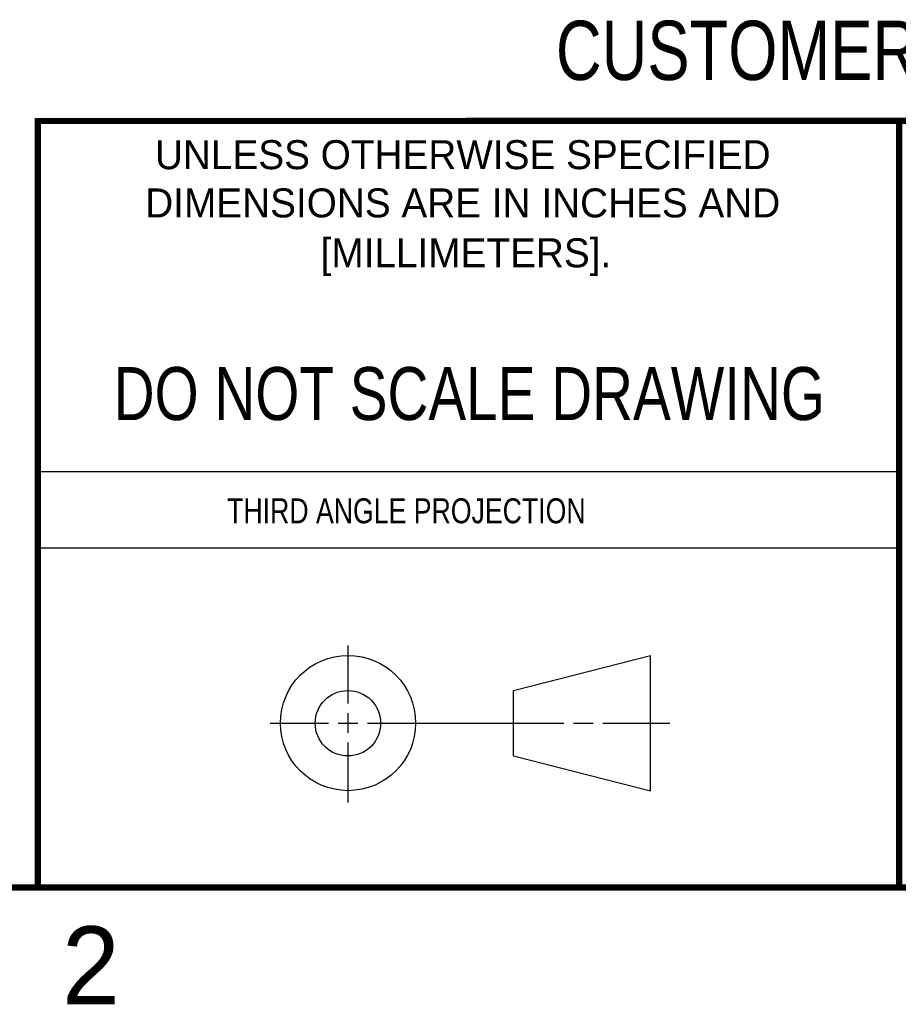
# Model space of a CAD drawing. Header units: inches. Extents: x 0 to 22, y 0 to 17.
# Tile 36 of 42: x 13.6 to 16.4, y 0.1 to 3.3. Entities that reach past the tile are written whole.
import ezdxf
from ezdxf.enums import TextEntityAlignment as Align

# ---------------------------------------------------------------- set-up
doc = ezdxf.new("R2010")
doc.units = ezdxf.units.IN
doc.header["$LTSCALE"] = 1.21
doc.header["$MEASUREMENT"] = 0
doc.layers.get('0').update_dxf_attribs({"linetype": 'CONTINUOUS'})
doc.styles.get("Standard").update_dxf_attribs({"font": 'txt', "width": 0.8})

msp = doc.modelspace()

# ---------------------------------------------------------------- linework, layer by layer
at = {"color": 2, "linetype": 'CONTINUOUS'}
for p, q in [((13.61, 1.835), (16.375, 1.835)), ((16.375, 1.5888), (13.61, 1.5888)), ((14.6059, 1.0901), (14.6059, 1.2769)), ((14.6059, 0.9964), (14.6059, 1.0589)), ((14.3557, 1.0276), (14.5434, 1.0276)), ((14.5747, 1.0276), (14.6372, 1.0276)), ((14.6684, 1.0276), (15.2987, 1.0276)), ((15.3299, 1.0276), (15.3924, 1.0276)), ((15.4237, 1.0276), (15.6394, 1.0276)), ((14.6059, 0.7723), (14.6059, 0.9651))]:
    msp.add_line(p, q, dxfattribs=at)
at = {"color": 7, "linetype": 'CONTINUOUS'}
for p, q in [((15.1374, 1.132), (15.5769, 1.2447)), ((15.5769, 0.8105), (15.5769, 1.2447)), ((15.1374, 0.9219), (15.1374, 1.132)), ((15.1374, 0.9219), (15.5769, 0.8105))]:
    msp.add_line(p, q, dxfattribs=at)
at = {"color": 7, "linetype": 'CONTINUOUS', "const_width": 0.02}
for points in [[(13.6, 2.9595), (21.5, 2.96)], [(13.61, 0.5), (13.61, 2.96)], [(16.375, 2.96), (16.375, 0.5)], [(0.5, 0.5), (21.5, 0.5)]]:
    msp.add_lwpolyline(points, dxfattribs=at)
at = {"color": 7, "linetype": 'CONTINUOUS'}
for centre, radius in [((14.6059, 1.0276), 0.2171), ((14.6054, 1.0269), 0.105)]:
    msp.add_circle(centre, radius, dxfattribs=at)

# ---------------------------------------------------------------- texts
at = {"color": 7, "linetype": 'CONTINUOUS', "width": 0.8}
for s, height, p in [('CUSTOMER DRAWING', 0.19, (16.3742, 3.0911)), ('DO NOT SCALE DRAWING', 0.17, (14.9953, 1.9998))]:
    msp.add_text(s, height=height, dxfattribs=at).set_placement(p, align=Align.CENTER)
at = {"color": 2, "linetype": 'CONTINUOUS'}
for s, p in [('UNLESS OTHERWISE SPECIFIED', (14.9742, 2.8049)), ('DIMENSIONS ARE IN INCHES AND', (14.9742, 2.6501)), ('[MILLIMETERS].', (14.9844, 2.4899))]:
    msp.add_text(s, height=0.093, dxfattribs=at).set_placement(p, align=Align.CENTER)
at = {"color": 2, "linetype": 'CONTINUOUS', "width": 0.8}
msp.add_text('THIRD ANGLE PROJECTION', height=0.08, dxfattribs=at).set_placement((14.2178, 1.6686))
at = {"color": 2, "linetype": 'CONTINUOUS'}
msp.add_text('2', height=0.25, dxfattribs=at).set_placement((13.6875, 0.125))

doc.saveas('drawing.dxf')
